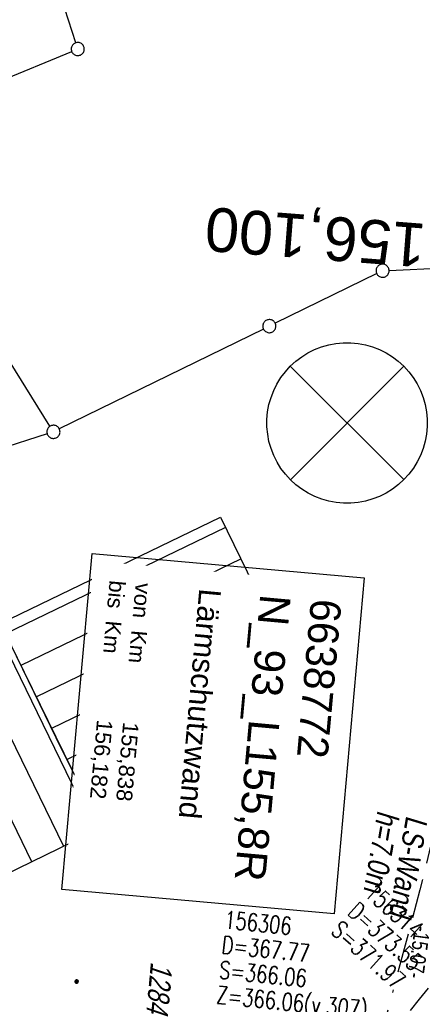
# Model space of a CAD drawing. Extents: x 510944 to 511312, y 468631 to 469578.
# Tile 21 of 30: x 511048 to 511094, y 469310 to 469423. Entities that reach past the tile are written whole.
import ezdxf
from ezdxf.enums import TextEntityAlignment as Align

# ---------------------------------------------------------------- set-up
doc = ezdxf.new("R2010")
doc.units = 0
doc.header["$LTSCALE"] = 10
doc.header["$MEASUREMENT"] = 0
for name, pattern in [('ACAD_ISO16W100', [73, 15, -6.5, 15, -6.5, 15, -7, 1, -7]), ('AUSGEZOGEN', [0]), ('LT00', [0]), ('LT17', [0.15, 0.1, -0.05])]:
    doc.linetypes.add(name, pattern=pattern)
doc.layers.get('0').update_dxf_attribs({"linetype": 'LT00'})
for name, color, linetype in [('--EK_Schacht-Text', 5, 'LT00'), ('--EK_ST-93-1', 30, 'LT17'), ('ABSTAND', 8, 'LT00'), ('BAB-KABEL', 220, 'ACAD_ISO16W100'), ('BW_TEXT_A', 20, 'AUSGEZOGEN'), ('DFK_BEB_SCHR', 254, 'LT00'), ('DFK_BEBAUUNG', 250, 'LT00'), ('DFK_FLUR_NR', 250, 'LT00'), ('DFK_GZPKT', 250, 'LT00'), ('DFK_KATASTER', 250, 'LT00'), ('DFK_NUTZUNG', 250, 'LT00'), ('DFK_TOPO-ANL', 252, 'LT00'), ('LS-WAND_TEXT', 11, 'Continuous'), ('V098_GRABEN', 250, 'LT00')]:
    doc.layers.add(name, color=color, linetype=linetype)
doc.styles.add('Beschrift', font='ARIAL.TTF')
doc.styles.add('schachtbeschriftung', font='romans.shx', dxfattribs={"width": 0.75, "height": 2})
doc.styles.get("Standard").update_dxf_attribs({"font": 'ARIAL.TTF'})

# ---------------------------------------------------------------- blocks, each defined once
blk = doc.blocks.new('SYMB7010')
at = {"color": 0, "linetype": 'ByBlock'}
for points in [[(-0.031408, 0.499213), (-0.093728, 0.49134), (-0.15457, 0.475719), (-0.212975, 0.452595), (-0.268021, 0.422333), (-0.31884, 0.385411), (-0.36463, 0.342411), (-0.40467, 0.29401), (-0.438329, 0.240973), (-0.465074, 0.184136), (-0.484486, 0.124395), (-0.496256, 0.062692), (-0.5002, 0)], [(-0.5002, 0), (-0.496256, -0.062692), (-0.484486, -0.124395), (-0.465075, -0.184136), (-0.438329, -0.240973), (-0.404671, -0.29401), (-0.36463, -0.342411), (-0.31884, -0.385411), (-0.268021, -0.422333), (-0.212975, -0.452595), (-0.154571, -0.475719), (-0.093728, -0.49134), (-0.031408, -0.499213), (0.031408, -0.499213)], [(0.5002, 0), (0.496256, 0.062692), (0.484485, 0.124395), (0.465074, 0.184136), (0.438329, 0.240973), (0.40467, 0.29401), (0.36463, 0.342411), (0.31884, 0.385411), (0.268021, 0.422333), (0.212975, 0.452595), (0.15457, 0.475719), (0.093728, 0.49134), (0.031408, 0.499213), (-0.031408, 0.499213)], [(0.031408, -0.499213), (0.093728, -0.491341), (0.15457, -0.475719), (0.212975, -0.452595), (0.268021, -0.422333), (0.31884, -0.385411), (0.36463, -0.342411), (0.404671, -0.294011), (0.438329, -0.240974), (0.465075, -0.184136), (0.484486, -0.124395), (0.496256, -0.062692), (0.500201, 0)]]:
    blk.add_lwpolyline(points, dxfattribs=at)
blk = doc.blocks.new('Ackerland3')
at = {"layer": 'DFK_NUTZUNG', "color": 0, "linetype": 'ByBlock'}
for p, q in [((-0.15, 2.66), (-0.15, 2.4)), ((-0.1, 2.36), (-0.1, 2.7)), ((-0.05, 2.72), (-0.05, 2.34)), ((0, 2.33), (0, 2.73)), ((0.05, 2.72), (0.05, 2.34)), ((0.1, 2.36), (0.1, 2.7)), ((0.15, 2.66), (0.15, 2.4)), ((0.2, 2.53), (0.2, 2.53)), ((-3.95, -1.44), (-3.95, -1.1)), ((-3.9, -1.07), (-3.9, -1.46)), ((-3.85, -1.46), (-3.85, -1.07)), ((-3.8, -1.07), (-3.8, -1.46)), ((-3.75, -1.44), (-3.75, -1.1)), ((3.75, -1.44), (3.75, -1.1)), ((3.8, -1.07), (3.8, -1.46)), ((3.85, -1.46), (3.85, -1.07)), ((3.9, -1.07), (3.9, -1.46)), ((3.95, -1.44), (3.95, -1.1)), ((-4, -1.14), (-4, -1.4)), ((-3.7, -1.14), (-3.7, -1.4)), ((-3.65, -1.27), (-3.65, -1.26)), ((3.7, -1.14), (3.7, -1.4)), ((4, -1.14), (4, -1.4)), ((4.05, -1.27), (4.05, -1.26))]:
    blk.add_line(p, q, dxfattribs=at)
for points in [[(0.2, 2.53), (0.18, 2.62), (0.12, 2.69), (0.04, 2.73), (-0.04, 2.73), (-0.12, 2.69), (-0.18, 2.62), (-0.2, 2.53), (-0.18, 2.45), (-0.12, 2.38), (-0.04, 2.34), (0.04, 2.34), (0.12, 2.38), (0.18, 2.45), (0.2, 2.53)], [(-3.65, -1.27), (-3.67, -1.18), (-3.73, -1.11), (-3.81, -1.07), (-3.89, -1.07), (-3.97, -1.11), (-4.03, -1.18), (-4.05, -1.27)], [(4.05, -1.27), (4.03, -1.18), (3.97, -1.11), (3.89, -1.07), (3.81, -1.07), (3.73, -1.11), (3.67, -1.18), (3.65, -1.27)], [(-4.05, -1.27), (-4.03, -1.35), (-3.97, -1.42), (-3.89, -1.46), (-3.81, -1.46), (-3.73, -1.42), (-3.67, -1.35), (-3.65, -1.27)], [(3.65, -1.27), (3.67, -1.35), (3.73, -1.42), (3.81, -1.46), (3.89, -1.46), (3.97, -1.42), (4.03, -1.35), (4.05, -1.27)]]:
    blk.add_lwpolyline(points, dxfattribs=at)

msp = doc.modelspace()

# ---------------------------------------------------------------- linework, layer by layer
at = {"layer": 'BAB-KABEL', "ltscale": 0.03, "flags": 128}
msp.add_lwpolyline([(511128.8, 469568.48), (511130.66, 469554.69), (511130.4, 469544.67), (511121.69, 469477.4), (511110.85, 469395.15), (511107.13, 469378.45), (511101.43, 469355.77), (511093.59, 469323.39), (511088.17, 469303.11), (511089.88, 469286.84), (511089.46, 469281.57), (511089.46, 469270.75), (511088.74, 469258.58), (511085.47, 469220.78), (511085.18, 469212.49), (511083.8, 469145.67), (511082.55, 469091.52), (511081.17, 469074.95), (511078.82, 469044.74), (511075.79, 469013.68), (511074.41, 469001.66), (511074.96, 468973.65), (511074.82, 468945.92), (511077.85, 468903.81), (511078.12, 468901.47), (511076.47, 468873.2), (511075.36, 468849.74), (511073.57, 468830.28), (511071.91, 468812.06), (511069.57, 468791.37), (511064.59, 468748.44), (511063.49, 468733.84), (511060.19, 468701.53), (511057.08, 468664.66), (511056.43, 468650.82), (511056.15, 468646.28)], dxfattribs=at)
at = {"layer": 'DFK_BEB_SCHR'}
for p, q in [((511056.41, 469330.11), (511035.88, 469372.31)), ((511032.26, 469370.6), (511052.81, 469328.36)), ((511049.21, 469326.6), (511028.65, 469368.89)), ((511071.36, 469364.82), (511046.21, 469352.65)), ((511047.97, 469349.06), (511073.11, 469361.23)), ((511074.87, 469357.63), (511049.73, 469345.47)), ((511051.5, 469341.88), (511076.62, 469354.04)), ((511078.38, 469350.44), (511053.26, 469338.28)), ((511055.02, 469334.69), (511080.13, 469346.85))]:
    msp.add_line(p, q, dxfattribs=at)
at = {"layer": 'DFK_BEBAUUNG'}
for points in [[(511055.66, 469333.38), (511057.09, 469330.44), (511037.98, 469321.13), (511032.79, 469331.77), (511023.79, 469350.23), (511017.23, 469363.5), (511036.51, 469372.61), (511045.63, 469353.84), (511051.96, 469340.82), (511055.66, 469333.38)], [(511045.63, 469353.84), (511070.78, 469366.01), (511080.74, 469345.6), (511055.66, 469333.38), (511045.63, 469353.84)]]:
    msp.add_lwpolyline(points, dxfattribs=at)
at = {"layer": 'DFK_KATASTER'}
for p, q in [((511054.23, 469420.27), (511037.5, 469472.42)), ((511031.22, 469410.01), (511053.77, 469419.27)), ((511051.28, 469376.41), (511032.62, 469406.35)), ((511090.07, 469394.23), (511106.49, 469394.98)), ((511088.65, 469393.87), (511077.04, 469388.19)), ((511075.7, 469387.53), (511052.35, 469376.1)), ((511050.97, 469375.54), (511016.67, 469364.66))]:
    msp.add_line(p, q, dxfattribs=at)
at = {"layer": 'DFK_TOPO-ANL'}
for p, q in [((511078.77, 469383.27), (511091.76, 469370.3)), ((511078.78, 469370.29), (511091.75, 469383.28))]:
    msp.add_line(p, q, dxfattribs=at)
for points in [[(511078.77, 469383.27), (511079.4, 469383.84), (511080.07, 469384.35), (511080.79, 469384.8), (511081.55, 469385.18), (511082.34, 469385.48), (511083.16, 469385.72), (511083.99, 469385.87), (511084.83, 469385.95), (511085.68, 469385.95), (511086.53, 469385.88), (511087.36, 469385.72), (511088.18, 469385.49), (511088.97, 469385.18), (511089.72, 469384.81), (511090.45, 469384.36), (511091.12, 469383.85), (511091.75, 469383.28)], [(511078.78, 469370.29), (511078.21, 469370.92), (511077.7, 469371.59), (511077.25, 469372.31), (511076.87, 469373.07), (511076.57, 469373.86), (511076.33, 469374.68), (511076.18, 469375.51), (511076.1, 469376.35), (511076.1, 469377.2), (511076.17, 469378.05), (511076.33, 469378.88), (511076.56, 469379.69), (511076.87, 469380.49), (511077.24, 469381.24), (511077.69, 469381.97), (511078.2, 469382.64), (511078.77, 469383.27)], [(511091.75, 469383.28), (511092.32, 469382.65), (511092.83, 469381.98), (511093.28, 469381.26), (511093.66, 469380.5), (511093.96, 469379.71), (511094.2, 469378.89), (511094.35, 469378.06), (511094.43, 469377.22), (511094.43, 469376.37), (511094.36, 469375.52), (511094.2, 469374.69), (511093.97, 469373.88), (511093.66, 469373.08), (511093.29, 469372.33), (511092.84, 469371.6), (511092.33, 469370.93), (511091.76, 469370.3)], [(511091.76, 469370.3), (511091.13, 469369.73), (511090.46, 469369.22), (511089.74, 469368.77), (511088.98, 469368.39), (511088.19, 469368.09), (511087.37, 469367.85), (511086.54, 469367.7), (511085.7, 469367.62), (511084.85, 469367.62), (511084, 469367.69), (511083.17, 469367.85), (511082.36, 469368.08), (511081.56, 469368.39), (511080.81, 469368.76), (511080.08, 469369.21), (511079.41, 469369.72), (511078.78, 469370.29)]]:
    msp.add_lwpolyline(points, dxfattribs=at)
at = {"layer": 'V098_GRABEN'}
msp.add_lwpolyline([(511094.53, 469312.14), (511093.49, 469310.86), (511092.46, 469309.58)], dxfattribs=at)

# ---------------------------------------------------------------- block references
at = {"layer": 'DFK_GZPKT', "xscale": 1.500000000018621, "yscale": 1.5, "zscale": 1.5, "rotation": 264.7377099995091}
for p in [(511054.46, 469419.56), (511089.32, 469394.2), (511076.37, 469387.86), (511051.68, 469375.77)]:
    msp.add_blockref('SYMB7010', p, dxfattribs=at)
at = {"layer": 'DFK_NUTZUNG', "rotation": 264.7376999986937}
msp.add_blockref('Ackerland3', (511055.24, 469308.94), dxfattribs=at)

# ---------------------------------------------------------------- texts
at = {"layer": '--EK_Schacht-Text', "style": 'schachtbeschriftung', "width": 0.75}
for s, p in [('156306', (511071.14, 469319)), ('D=367.77', (511070.85, 469316.13)), ('S=366.06', (511070.56, 469313.26)), ('Z=366.06(v.307)', (511070.26, 469310.4))]:
    msp.add_text(s, height=2, rotation=-5.8259, dxfattribs=at).set_placement(p)
at = {"layer": '--EK_ST-93-1', "style": 'Beschrift'}
msp.add_text('156,100', height=5, rotation=-184.416, dxfattribs=at).set_placement((511094.22, 469397.05), align=Align.MIDDLE_LEFT)
at = {"layer": 'ABSTAND', "width": 0.75}
msp.add_text(' -15.07-', height=1.8, rotation=-97.8545, dxfattribs=at).set_placement((511093.07, 469319.81))
at = {"layer": 'DFK_FLUR_NR', "oblique": 13.754, "width": 0.75}
msp.add_text('1284', height=2.5, rotation=264.8601, dxfattribs=at).set_placement((511062.83, 469315.18))

# ---------------------------------------------------------------- next in the draw order: texts
at = {"layer": 'BW_TEXT_A', "insert": (511084.64, 469356.45), "char_height": 2, "attachment_point": 1, "rotation": 264.8601, "style": 'Beschrift', "bg_fill": 3, "box_fill_scale": 2, "bg_fill_color": 256, "bg_fill_transparency": 3934702}
msp.add_mtext('\\pt10,14;{\\Funir_o|c0;\\H1.75x;6638772}\\P\\ptz;{\\H1.75x;N_93_L155,8R\\W0.8;\\P\\H0.3714x;\\W1;\\P\\H1.924x;Lärmschutzwand\\P\\H0.1999x;\\P\\H3.602x;\\P\\pt16;von  Km^I155,838\\Pbis  Km^I156,182}', dxfattribs=at)

# ---------------------------------------------------------------- next in the draw order: linework, layer by layer
at = {"layer": 'BW_TEXT_A'}
msp.add_lwpolyline([(511087.23, 469359.07), (511083.77, 469320.63), (511052.63, 469323.43), (511056.09, 469361.87)], close=True, dxfattribs=at)

# ---------------------------------------------------------------- next in the draw order: texts
at = {"layer": 'LS-WAND_TEXT', "insert": (511094.5, 469331.51), "char_height": 2.5, "attachment_point": 1, "rotation": 260.111, "line_spacing_factor": 0.8, "style": 'Beschrift', "bg_fill": 3, "box_fill_scale": 1, "bg_fill_color": 256, "bg_fill_transparency": 4390977}
msp.add_mtext('{\\Q7;\\W0.8;LS-Wand\\Ph=7.0m}', dxfattribs=at)

# ---------------------------------------------------------------- next in the draw order: texts
at = {"layer": '--EK_Schacht-Text', "style": 'schachtbeschriftung', "width": 0.75}
for s, p in [('156314', (511087.11, 469322.81)), ('D=373.55', (511085.2, 469320.65)), ('S=371.97', (511083.28, 469318.5))]:
    msp.add_text(s, height=2, rotation=-41.5708, dxfattribs=at).set_placement(p)

doc.saveas('drawing.dxf')
